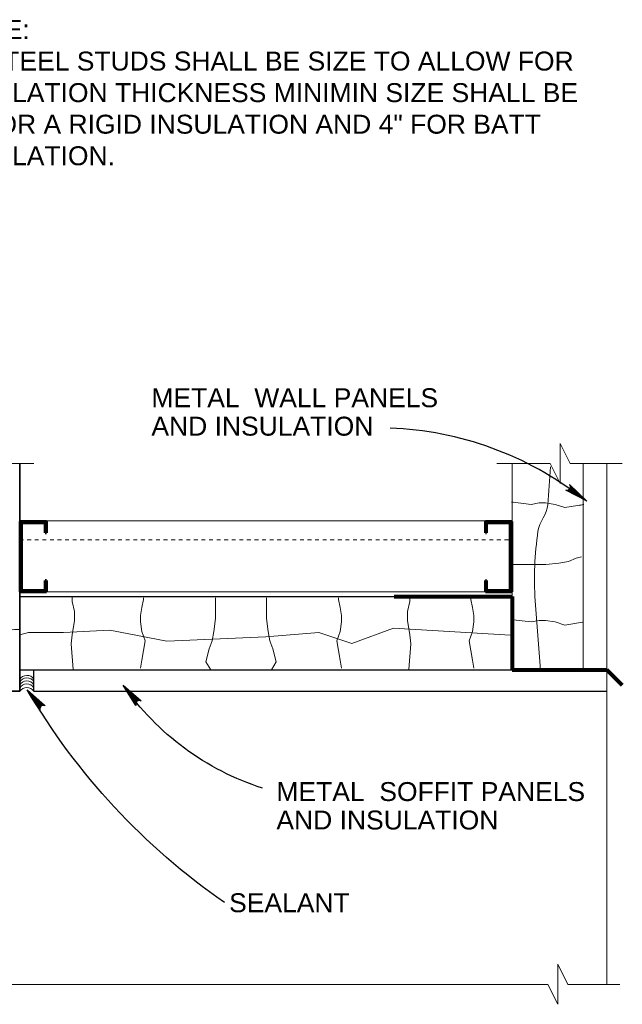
# Model space of a CAD drawing. Extents: x 1745 to 4097, y 1178 to 2898.
# Tile 12 of 18: x 3033 to 3049, y 1222 to 1248. Entities that reach past the tile are written whole.
import ezdxf
from ezdxf.enums import TextEntityAlignment as Align

# ---------------------------------------------------------------- set-up
doc = ezdxf.new("R2010")
doc.units = 0
doc.header["$LTSCALE"] = 0.03937
doc.header["$MEASUREMENT"] = 0
doc.linetypes.add('OD38a701$0$DGN Style 3', pattern=[2.682286, 1.915919, -0.766368])
for name, color, linetype, lineweight in [('A-Anno-Patt', 152, 'Continuous', 18), ('A-Anno-Text', 53, 'Continuous', 25), ('A-Flor-FLAS', 2, 'Continuous', 80), ('A-Wall-Full-Extr', 2, 'Continuous', 35), ('G-Anno-Text', 53, 'Continuous', 35), ('OD38a701$0$Level 15', 7, 'Continuous', 18), ('OD38a701$0$Level 52', 7, 'Continuous', 18), ('OD38a701$0$Level 53', 7, 'Continuous', 18), ('OD38a701$0$Level 56', 7, 'Continuous', 18)]:
    doc.layers.add(name, color=color, linetype=linetype, lineweight=lineweight)
doc.styles.add('notes', font='ARIAL.TTF')

# ---------------------------------------------------------------- blocks, each defined once
blk = doc.blocks.new('OD38a701$0$LARROW_2')
at = {"layer": 'OD38a701$0$Level 56', "color": 3, "linetype": 'Continuous', "lineweight": 25, "flags": 128}
blk.add_lwpolyline([(-0.1564, 0.0226), (0, 0), (-0.1562, -0.0226), (-0.1514, -0.0189), (-0.1445, -0.0121), (-0.1411, -0.0059), (-0.1403, 0), (-0.1415, 0.0066), (-0.1451, 0.0131), (-0.1521, 0.0195), (-0.1564, 0.0226), (-0.0046, 0.0003), (-0.1513, -0.0211), (-0.1467, -0.0178), (-0.1395, -0.0109), (-0.1371, -0.002), (-0.1388, 0.0069), (-0.143, 0.013), (-0.1481, 0.018), (-0.1516, 0.0208), (-0.0129, 0.0002), (-0.1446, -0.0186), (-0.14, -0.0156), (-0.1376, -0.0117), (-0.135, -0.0068), (-0.1336, 0.0003), (-0.1344, 0.006), (-0.1371, 0.0105), (-0.1427, 0.0141), (-0.1465, 0.0185), (-0.0225, 0.0002), (-0.1374, -0.0159), (-0.1323, -0.0095), (-0.1308, -0.0018), (-0.1315, 0.0069), (-0.1414, 0.0163), (-0.0333, 0.0008), (-0.1308, -0.0129), (-0.1294, -0.0084), (-0.1264, -0.0011), (-0.1282, 0.0066), (-0.136, 0.0135), (-0.0431, 0.0007), (-0.1272, -0.01), (-0.1245, -0.0045), (-0.1232, 0.0014), (-0.1291, 0.0105), (-0.0549, 0.0008), (-0.1221, -0.0075), (-0.1203, -0.0034), (-0.1198, 0.0014), (-0.1245, 0.008), (-0.0689, 0.0008), (-0.1179, -0.0048), (-0.1165, 0.0016), (-0.121, 0.0055), (-0.0804, 0.0007), (-0.1146, -0.0029), (-0.1154, 0.0032), (-0.0921, 0.0007), (-0.1132, -0.0009), (-0.1139, 0.001), (-0.1066, 0.001)], dxfattribs=at)
blk = doc.blocks.new('OD38a701$0$LARROW_4')
at = {"layer": 'OD38a701$0$Level 56', "color": 3, "linetype": 'Continuous', "lineweight": 18, "flags": 128}
blk.add_lwpolyline([(-0.1564, 0.0226), (0, 0), (-0.1563, -0.0226), (-0.1514, -0.0189), (-0.1445, -0.0121), (-0.1411, -0.0059), (-0.1403, 0), (-0.1415, 0.0066), (-0.1451, 0.0131), (-0.1521, 0.0195), (-0.1564, 0.0226), (-0.0046, 0.0003), (-0.1513, -0.0211), (-0.1468, -0.0178), (-0.1395, -0.0109), (-0.1371, -0.002), (-0.1387, 0.0069), (-0.143, 0.013), (-0.1481, 0.018), (-0.1516, 0.0207), (-0.0129, 0.0002), (-0.1446, -0.0186), (-0.14, -0.0156), (-0.1376, -0.0117), (-0.135, -0.0068), (-0.1336, 0.0003), (-0.1344, 0.006), (-0.1371, 0.0105), (-0.1428, 0.0141), (-0.1465, 0.0185), (-0.0225, 0.0003), (-0.1374, -0.0159), (-0.1323, -0.0095), (-0.1308, -0.0017), (-0.1315, 0.0069), (-0.1414, 0.0163), (-0.0332, 0.0008), (-0.1308, -0.0129), (-0.1294, -0.0084), (-0.1264, -0.0011), (-0.1283, 0.0066), (-0.136, 0.0135), (-0.0431, 0.0007), (-0.1272, -0.01), (-0.1245, -0.0045), (-0.1232, 0.0014), (-0.1291, 0.0105), (-0.0549, 0.0007), (-0.1221, -0.0075), (-0.1202, -0.0034), (-0.1198, 0.0014), (-0.1245, 0.008), (-0.0689, 0.0008), (-0.1179, -0.0048), (-0.1165, 0.0016), (-0.121, 0.0055), (-0.0804, 0.0007), (-0.1146, -0.0029), (-0.1154, 0.0033), (-0.0921, 0.0008), (-0.1133, -0.0009), (-0.1139, 0.001), (-0.1066, 0.001)], dxfattribs=at)

msp = doc.modelspace()

# ---------------------------------------------------------------- linework, layer by layer
at = {"layer": 'A-Anno-Patt', "flags": 128}
for points in [[(3047.36946, 1235.39165), (3047.48896, 1235.42002), (3046.98334, 1235.33577), (3046.73046, 1235.42002), (3046.47759, 1235.46227), (3046.30909, 1235.46227), (3046.09834, 1235.42002), (3045.62509, 1235.4799), (3045.58296, 1235.4799)], [(3047.42603, 1234.03223), (3047.29034, 1233.99827), (3047.07971, 1233.91402), (3046.82684, 1233.87177), (3046.48971, 1233.82965), (3045.89721, 1233.83265), (3045.56009, 1233.83265)], [(3034.01184, 1231.05927), (3033.95271, 1231.73852), (3033.98221, 1231.9749), (3034.04134, 1232.35877), (3034.04134, 1232.59515), (3033.98221, 1232.8609), (3033.98221, 1232.97915)], [(3035.78234, 1231.09765), (3035.82459, 1231.3084), (3035.90884, 1231.81402), (3035.82459, 1232.0669), (3035.78234, 1232.31977), (3035.78234, 1232.48827), (3035.82459, 1232.69902), (3035.86671, 1232.90977), (3035.86671, 1232.9519)], [(3037.63771, 1231.05552), (3037.51121, 1231.26627), (3037.59559, 1231.6034), (3037.67984, 1231.81402), (3037.72209, 1232.0669), (3037.76421, 1232.40402), (3037.76421, 1232.61477), (3037.76421, 1232.9519)], [(3039.24021, 1231.05552), (3039.36671, 1231.26627), (3039.28234, 1231.6034), (3039.19809, 1231.81402), (3039.15584, 1232.0669), (3039.11371, 1232.40402), (3039.11371, 1232.61477), (3039.11371, 1232.9519)], [(3041.09559, 1231.09765), (3041.05334, 1231.3084), (3040.96909, 1231.81402), (3041.05334, 1232.0669), (3041.09559, 1232.31977), (3041.09559, 1232.48827), (3041.05334, 1232.69902), (3041.01121, 1232.90977), (3041.01121, 1232.9519)], [(3042.86609, 1231.05927), (3042.92521, 1231.73852), (3042.89571, 1231.9749), (3042.83659, 1232.35877), (3042.83659, 1232.59515), (3042.89571, 1232.8609), (3042.89571, 1232.97915)], [(3044.58896, 1231.09765), (3044.54671, 1231.3084), (3044.46246, 1231.81402), (3044.54671, 1232.0669), (3044.58896, 1232.31977), (3044.58896, 1232.48827), (3044.54671, 1232.69902), (3044.50459, 1232.90977), (3044.50459, 1232.9519)], [(3047.45694, 1232.31131), (3046.98334, 1232.2324), (3046.73046, 1232.31665), (3046.47759, 1232.3589), (3046.30909, 1232.3589), (3046.09834, 1232.31665), (3045.62509, 1232.37652), (3045.58296, 1232.37652)], [(3032.59611, 1231.97284), (3032.82597, 1232.03848), (3033.75497, 1232.03848), (3034.97409, 1232.0966), (3036.48359, 1231.80648), (3039.09622, 1231.92248), (3040.48959, 1232.03848), (3041.36047, 1231.74848), (3042.46359, 1232.1546), (3045.55581, 1231.96473)]]:
    msp.add_lwpolyline(points, dxfattribs=at)
at = {"layer": 'A-Anno-Patt'}
msp.add_open_spline([(3046.34832, 1231.03963), (3046.3006, 1231.65236), (3046.25287, 1232.26509), (3046.20515, 1232.87782), (3046.15753, 1233.48916), (3046.19646, 1234.10465), (3046.27674, 1234.716), (3046.30905, 1234.96206), (3046.52165, 1235.16213), (3046.53923, 1235.40831), (3046.56309, 1235.74252), (3046.58695, 1236.07674), (3046.61081, 1236.41095)], degree=3, knots=[0, 0, 0, 0, 0.33961651, 0.33961651, 0.33961651, 0.67846416, 0.67846416, 0.67846416, 0.81484386, 0.81484386, 0.81484386, 1, 1, 1, 1], dxfattribs=at)
at = {"layer": 'A-Anno-Text'}
msp.add_arc((3042.04583, 1228.66342), 8.77856, 51.962647, 87.865796, dxfattribs=at)
at = {"layer": 'A-Anno-Text', "extrusion": (0, 0, -1)}
for centre, radius, start, end in [((-3048.08888, 1239.47764), 17.71972, 304.705201, 329.653057), ((-3041.1847, 1234.7149), 7.1282, 287.780591, 325.225765)]:
    msp.add_arc(centre, radius, start, end, dxfattribs=at)
at = {"layer": 'A-Flor-FLAS'}
for p, q in [((3042.48019, 1232.98673), (3045.5961, 1232.98673)), ((3045.5961, 1232.98673), (3045.5961, 1231.0526)), ((3045.5961, 1231.0526), (3048.0961, 1231.0526)), ((3048.0961, 1231.0526), (3048.49804, 1230.65067))]:
    msp.add_line(p, q, dxfattribs=at)
at = {"layer": 'A-Wall-Full-Extr'}
for p, q in [((3032.59607, 1230.48671), (3032.59607, 1236.49748)), ((3024.97307, 1230.48671), (3032.59607, 1230.48671))]:
    msp.add_line(p, q, dxfattribs=at)
at = {"layer": 'OD38a701$0$Level 15', "color": 4, "linetype": 'Continuous', "lineweight": 18}
for p, q in [((3032.96725, 1236.49748), (3028.79382, 1236.49748)), ((3046.60268, 1236.502), (3045.1951, 1236.502)), ((3045.5961, 1231.09032), (3045.5961, 1236.502)), ((3048.50446, 1236.502), (3047.12981, 1236.502)), ((3047.4711, 1231.0526), (3047.4711, 1236.502)), ((3048.0961, 1222.74752), (3048.0961, 1236.502)), ((3032.59611, 1234.98673), (3045.5961, 1234.98673)), ((3032.59611, 1233.11173), (3045.5961, 1233.11173)), ((3046.5396, 1222.74752), (3032.15968, 1222.74752)), ((3048.44139, 1222.74752), (3047.06673, 1222.74752))]:
    msp.add_line(p, q, dxfattribs=at)
at = {"layer": 'OD38a701$0$Level 15', "color": 3, "linetype": 'Continuous', "lineweight": 60}
for p, q in [((3032.60808, 1233.11173), (3032.60808, 1234.96926)), ((3032.60808, 1234.96926), (3033.30293, 1234.96926)), ((3032.64764, 1233.14687), (3032.64764, 1234.93411)), ((3032.64764, 1234.93411), (3033.27209, 1234.93411)), ((3033.27209, 1234.6733), (3033.27209, 1234.93411)), ((3033.30293, 1234.6733), (3033.30293, 1234.96926)), ((3044.88928, 1234.6733), (3044.88928, 1234.96926)), ((3045.58413, 1234.96926), (3044.88928, 1234.96926)), ((3044.92013, 1234.6733), (3044.92013, 1234.93411)), ((3045.54457, 1234.93411), (3044.92013, 1234.93411)), ((3045.54457, 1233.14687), (3045.54457, 1234.93411)), ((3045.58413, 1233.11173), (3045.58413, 1234.96926)), ((3033.27209, 1234.6733), (3033.30293, 1234.6733)), ((3044.92013, 1234.6733), (3044.88928, 1234.6733)), ((3033.27209, 1233.14687), (3033.27209, 1233.41121)), ((3033.27209, 1233.41121), (3033.30293, 1233.41121)), ((3033.30293, 1233.11173), (3033.30293, 1233.41121)), ((3044.92013, 1233.41121), (3044.88928, 1233.41121)), ((3044.88928, 1233.11173), (3044.88928, 1233.41121)), ((3044.92013, 1233.14687), (3044.92013, 1233.41121)), ((3032.60808, 1233.11173), (3033.30293, 1233.11173)), ((3032.64764, 1233.14687), (3033.27209, 1233.14687)), ((3045.58413, 1233.11173), (3044.88928, 1233.11173)), ((3045.54457, 1233.14687), (3044.92013, 1233.14687))]:
    msp.add_line(p, q, dxfattribs=at)
at = {"layer": 'OD38a701$0$Level 15', "color": 4, "linetype": 'OD38a701$0$DGN Style 3', "lineweight": 18}
msp.add_line((3032.59611, 1234.48673), (3045.5961, 1234.48673), dxfattribs=at)
at = {"layer": 'OD38a701$0$Level 15', "color": 4, "linetype": 'Continuous', "lineweight": 25}
for p, q in [((3032.59611, 1232.98673), (3045.5961, 1232.98673)), ((3032.59611, 1231.0526), (3048.0961, 1231.0526)), ((3032.97107, 1230.48673), (3048.0961, 1230.48673))]:
    msp.add_line(p, q, dxfattribs=at)
at = {"layer": 'OD38a701$0$Level 15', "color": 7, "linetype": 'Continuous', "lineweight": 25}
for p, q in [((3032.97107, 1230.48671), (3032.97107, 1231.0526)), ((3024.97307, 1230.48671), (3032.59607, 1230.48671))]:
    msp.add_line(p, q, dxfattribs=at)
at = {"layer": 'OD38a701$0$Level 15', "color": 4, "linetype": 'Continuous', "lineweight": 18, "flags": 128}
for points in [[(3047.12959, 1236.50202), (3046.86659, 1237.0314), (3046.86659, 1235.97515), (3046.60246, 1236.50202)], [(3047.06646, 1222.74752), (3046.80346, 1223.2769), (3046.80346, 1222.22065), (3046.53934, 1222.74752)]]:
    msp.add_lwpolyline(points, dxfattribs=at)
at = {"layer": 'OD38a701$0$Level 52', "color": 2, "linetype": 'Continuous', "lineweight": 18, "extrusion": (0, 0, -1)}
for centre, radius, start, end in [((-3032.78732, 1230.68645), 0.21988, 29.570456, 146.688083), ((-3032.78732, 1230.62108), 0.21988, 29.570456, 146.688083), ((-3032.78732, 1230.53933), 0.21988, 29.570456, 146.688083), ((-3032.78732, 1230.45995), 0.21988, 29.570456, 146.688083), ((-3032.78357, 1230.3559), 0.22862, 34.901433, 145.098567)]:
    msp.add_arc(centre, radius, start, end, dxfattribs=at)
at = {"layer": 'OD38a701$0$Level 53', "color": 4, "linetype": 'Continuous', "lineweight": 18}
msp.add_open_spline([(3024.98646, 1231.61902), (3025.12125, 1231.67044), (3025.25604, 1231.72185), (3025.39084, 1231.77327), (3025.59484, 1231.85109), (3025.8281, 1231.80515), (3026.04559, 1231.79252), (3026.25746, 1231.78022), (3026.46918, 1231.74489), (3026.68109, 1231.73465), (3026.87944, 1231.72505), (3027.07985, 1231.73631), (3027.27809, 1231.75402), (3027.45015, 1231.76939), (3027.60983, 1231.87731), (3027.77871, 1231.8889), (3028.05646, 1231.90795), (3028.34826, 1231.85468), (3028.62596, 1231.79252), (3028.8382, 1231.74501), (3029.02998, 1231.60999), (3029.24221, 1231.58052), (3029.48711, 1231.54652), (3029.74992, 1231.55863), (3029.99321, 1231.61902), (3030.16096, 1231.66066), (3030.32594, 1231.71312), (3030.49384, 1231.75402), (3030.63455, 1231.7883), (3030.77423, 1231.82395), (3030.91759, 1231.8504), (3031.12805, 1231.88922), (3031.341, 1231.89362), (3031.55296, 1231.90815), (3031.69375, 1231.91779), (3031.83601, 1231.8977), (3031.97671, 1231.90815), (3032.15137, 1231.92111), (3032.28274, 1232.12027), (3032.45809, 1232.12027), (3032.50942, 1232.12027), (3032.56075, 1232.12027), (3032.61209, 1232.12027)], degree=3, knots=[0, 0, 0, 0, 0.05553642, 0.05553642, 0.05553642, 0.13959034, 0.13959034, 0.13959034, 0.22147526, 0.22147526, 0.22147526, 0.29812273, 0.29812273, 0.29812273, 0.36465356, 0.36465356, 0.36465356, 0.47407391, 0.47407391, 0.47407391, 0.55769967, 0.55769967, 0.55769967, 0.65419465, 0.65419465, 0.65419465, 0.72072966, 0.72072966, 0.72072966, 0.77649391, 0.77649391, 0.77649391, 0.8583614, 0.8583614, 0.8583614, 0.91273707, 0.91273707, 0.91273707, 0.9802387, 0.9802387, 0.9802387, 1, 1, 1, 1], dxfattribs=at)

# ---------------------------------------------------------------- block references
at = {"layer": 'A-Anno-Text'}
for name, p, xscale, yscale, zscale, rotation in [('OD38a701$0$LARROW_4', (3047.56449, 1235.50201), -3.999999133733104, 3.999999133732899, 3.99999913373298, 144.1330994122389), ('OD38a701$0$LARROW_2', (3032.79709, 1230.52502), 4.000000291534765, 4.000000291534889, 4.000000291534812, 130.166995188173), ('OD38a701$0$LARROW_2', (3035.32956, 1230.64937), 4.000000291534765, 4.000000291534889, 4.000000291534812, 130.166995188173)]:
    msp.add_blockref(name, p, dxfattribs=dict(at, xscale=xscale, yscale=yscale, zscale=zscale, rotation=rotation))

# ---------------------------------------------------------------- texts
at = {"layer": 'A-Anno-Text', "style": 'notes'}
msp.add_text('SEALANT', height=0.5, dxfattribs=at).set_placement((3038.12421, 1225.15227), align=Align.TOP_LEFT)
at = {"layer": 'A-Anno-Text', "char_height": 0.5, "style": 'notes'}
for s, insert, attachment_point, line_spacing_factor in [('METAL  WALL PANELS\\PAND INSULATION', (3036.07298, 1238.48661), 1, 0.900526), ('METAL  SOFFIT PANELS\\PAND INSULATION', (3039.37298, 1227.45879), 4, 0.901578)]:
    msp.add_mtext(s, dxfattribs=dict(at, insert=insert, attachment_point=attachment_point, line_spacing_factor=line_spacing_factor))
at = {"layer": 'G-Anno-Text', "insert": (3030.72568, 1248.20992), "char_height": 0.5, "width": 21.5, "attachment_point": 1, "style": 'notes'}
msp.add_mtext('NOTE:\\P1.  STEEL STUDS SHALL BE SIZE TO ALLOW FOR\\PINSULATION THICKNESS MINIMIN SIZE SHALL BE\\P2" FOR A RIGID INSULATION AND 4" FOR BATT\\PINSULATION.', dxfattribs=at)

doc.saveas('drawing.dxf')
